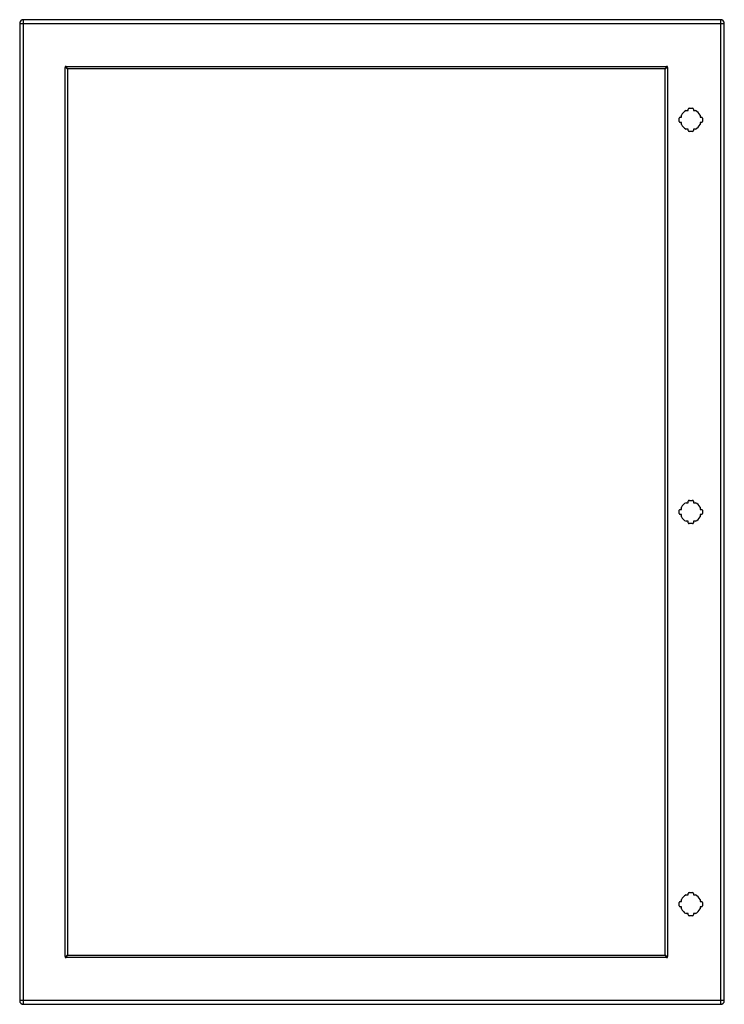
# Model space of a CAD drawing. Header units: inches. Extents: x 41.5 to 71.4, y 9.7 to 51.5.
import ezdxf

# ---------------------------------------------------------------- set-up
doc = ezdxf.new("R2010")
doc.units = ezdxf.units.IN
doc.header["$MEASUREMENT"] = 0
doc.layers.add('Visible Edges(ANSI)', color=7, linetype='Continuous', lineweight=25)
doc.layers.add('Visible Tangent Edges(ANSI)', color=7, linetype='Continuous', lineweight=25)

msp = doc.modelspace()

# ---------------------------------------------------------------- linework, layer by layer
at = {"layer": 'Visible Edges(ANSI)'}
for p, q in [((71.261, 51.518), (41.665, 51.518)), ((41.504, 51.357), (41.504, 9.876)), ((71.422, 9.876), (71.422, 51.357)), ((43.535, 49.412), (43.535, 11.822)), ((68.892, 49.429), (43.553, 49.429)), ((68.91, 11.822), (68.91, 49.412)), ((69.799, 47.664), (69.888, 47.664)), ((69.888, 47.664), (69.888, 47.724)), ((69.928, 47.763), (70.069, 47.763)), ((70.108, 47.724), (70.108, 47.664)), ((70.108, 47.664), (70.197, 47.664)), ((69.503, 47.198), (69.503, 47.339)), ((69.543, 47.378), (69.602, 47.378)), ((69.602, 47.378), (69.602, 47.467)), ((70.394, 47.467), (70.394, 47.378)), ((70.394, 47.378), (70.454, 47.378)), ((70.493, 47.339), (70.493, 47.198)), ((69.602, 47.158), (69.543, 47.158)), ((69.602, 47.069), (69.602, 47.158)), ((69.888, 46.873), (69.799, 46.873)), ((69.888, 46.813), (69.888, 46.873)), ((70.197, 46.873), (70.108, 46.873)), ((70.108, 46.873), (70.108, 46.813)), ((70.454, 47.158), (70.394, 47.158)), ((70.394, 47.158), (70.394, 47.069)), ((70.069, 46.773), (69.928, 46.773)), ((69.799, 31.013), (69.888, 31.013)), ((69.888, 31.013), (69.888, 31.073)), ((69.928, 31.112), (70.069, 31.112)), ((70.108, 31.073), (70.108, 31.013)), ((70.108, 31.013), (70.197, 31.013)), ((69.503, 30.547), (69.503, 30.688)), ((69.543, 30.727), (69.602, 30.727)), ((69.602, 30.727), (69.602, 30.816)), ((70.394, 30.816), (70.394, 30.727)), ((70.394, 30.727), (70.454, 30.727)), ((70.493, 30.688), (70.493, 30.547)), ((69.602, 30.507), (69.543, 30.507)), ((69.602, 30.418), (69.602, 30.507)), ((69.888, 30.222), (69.799, 30.222)), ((69.888, 30.162), (69.888, 30.222)), ((70.069, 30.122), (69.928, 30.122)), ((70.197, 30.222), (70.108, 30.222)), ((70.108, 30.222), (70.108, 30.162)), ((70.454, 30.507), (70.394, 30.507)), ((70.394, 30.507), (70.394, 30.418)), ((69.799, 14.361), (69.888, 14.361)), ((69.888, 14.361), (69.888, 14.421)), ((69.928, 14.46), (70.069, 14.46)), ((70.108, 14.421), (70.108, 14.361)), ((70.108, 14.361), (70.197, 14.361)), ((69.503, 13.895), (69.503, 14.036)), ((69.543, 14.075), (69.602, 14.075)), ((69.602, 13.855), (69.543, 13.855)), ((69.602, 14.075), (69.602, 14.164)), ((69.602, 13.766), (69.602, 13.855)), ((70.394, 14.164), (70.394, 14.075)), ((70.394, 14.075), (70.454, 14.075)), ((70.454, 13.855), (70.394, 13.855)), ((70.394, 13.855), (70.394, 13.766)), ((70.493, 14.036), (70.493, 13.895)), ((69.888, 13.57), (69.799, 13.57)), ((69.888, 13.51), (69.888, 13.57)), ((70.069, 13.47), (69.928, 13.47)), ((70.197, 13.57), (70.108, 13.57)), ((70.108, 13.57), (70.108, 13.51)), ((43.553, 11.804), (68.892, 11.804)), ((41.665, 9.715), (71.261, 9.715))]:
    msp.add_line(p, q, dxfattribs=at)
at = {"layer": 'Visible Edges(ANSI)', "flags": 128}
for points in [[(43.442, 49.49), (43.442, 49.49), (43.442, 49.49), (43.441, 49.49), (43.441, 49.49), (43.441, 49.49), (43.441, 49.491), (43.44, 49.491), (43.44, 49.491), (43.44, 49.491), (43.44, 49.491), (43.439, 49.492), (43.439, 49.492), (43.439, 49.492), (43.438, 49.492), (43.438, 49.492), (43.438, 49.493), (43.437, 49.493), (43.437, 49.493), (43.437, 49.493), (43.437, 49.493), (43.437, 49.493), (43.436, 49.494), (43.436, 49.494), (43.436, 49.494)], [(43.535, 49.412), (43.535, 49.415), (43.534, 49.418), (43.533, 49.421), (43.532, 49.425), (43.53, 49.428), (43.528, 49.431), (43.526, 49.434), (43.523, 49.438), (43.52, 49.441), (43.516, 49.444), (43.512, 49.447), (43.508, 49.451), (43.504, 49.454), (43.499, 49.457), (43.494, 49.461), (43.489, 49.464), (43.484, 49.467), (43.478, 49.47), (43.472, 49.474), (43.466, 49.477), (43.46, 49.48), (43.454, 49.483), (43.448, 49.487), (43.442, 49.49)], [(43.471, 49.528), (43.471, 49.528), (43.471, 49.528), (43.471, 49.528), (43.471, 49.528), (43.471, 49.528), (43.472, 49.527), (43.472, 49.527), (43.472, 49.527), (43.472, 49.527), (43.472, 49.526), (43.473, 49.526), (43.473, 49.526), (43.473, 49.525), (43.473, 49.525), (43.473, 49.525), (43.474, 49.524), (43.474, 49.524), (43.474, 49.524), (43.474, 49.524), (43.474, 49.523), (43.474, 49.523), (43.474, 49.523), (43.474, 49.523), (43.475, 49.523)], [(43.475, 49.523), (43.478, 49.516), (43.481, 49.51), (43.484, 49.504), (43.488, 49.498), (43.491, 49.492), (43.494, 49.487), (43.497, 49.481), (43.501, 49.476), (43.504, 49.47), (43.507, 49.465), (43.51, 49.461), (43.514, 49.456), (43.517, 49.452), (43.52, 49.448), (43.524, 49.445), (43.527, 49.442), (43.53, 49.439), (43.533, 49.436), (43.537, 49.434), (43.54, 49.433), (43.543, 49.431), (43.546, 49.43), (43.55, 49.43), (43.553, 49.429)], [(68.892, 49.429), (68.896, 49.43), (68.899, 49.43), (68.902, 49.431), (68.905, 49.433), (68.909, 49.434), (68.912, 49.436), (68.915, 49.439), (68.918, 49.442), (68.922, 49.445), (68.925, 49.448), (68.928, 49.452), (68.931, 49.456), (68.935, 49.461), (68.938, 49.465), (68.941, 49.47), (68.945, 49.475), (68.948, 49.481), (68.951, 49.486), (68.954, 49.492), (68.958, 49.498), (68.961, 49.504), (68.964, 49.51), (68.967, 49.516), (68.971, 49.523)], [(69.003, 49.49), (68.997, 49.487), (68.991, 49.483), (68.985, 49.48), (68.979, 49.477), (68.973, 49.474), (68.967, 49.47), (68.962, 49.467), (68.956, 49.464), (68.951, 49.461), (68.946, 49.457), (68.942, 49.454), (68.937, 49.451), (68.933, 49.448), (68.929, 49.444), (68.926, 49.441), (68.922, 49.438), (68.92, 49.434), (68.917, 49.431), (68.915, 49.428), (68.913, 49.425), (68.912, 49.421), (68.911, 49.418), (68.91, 49.415), (68.91, 49.412)], [(68.971, 49.523), (68.971, 49.523), (68.971, 49.523), (68.971, 49.523), (68.971, 49.523), (68.971, 49.524), (68.971, 49.524), (68.972, 49.524), (68.972, 49.524), (68.972, 49.525), (68.972, 49.525), (68.972, 49.525), (68.973, 49.526), (68.973, 49.526), (68.973, 49.526), (68.973, 49.527), (68.973, 49.527), (68.974, 49.527), (68.974, 49.527), (68.974, 49.528), (68.974, 49.528), (68.974, 49.528), (68.974, 49.528), (68.974, 49.528), (68.974, 49.528)], [(69.009, 49.494), (69.009, 49.494), (69.009, 49.494), (69.009, 49.493), (69.009, 49.493), (69.008, 49.493), (69.008, 49.493), (69.008, 49.493), (69.008, 49.493), (69.007, 49.492), (69.007, 49.492), (69.007, 49.492), (69.006, 49.492), (69.006, 49.492), (69.006, 49.491), (69.005, 49.491), (69.005, 49.491), (69.005, 49.491), (69.004, 49.491), (69.004, 49.49), (69.004, 49.49), (69.004, 49.49), (69.004, 49.49), (69.003, 49.49), (69.003, 49.49)], [(43.436, 11.74), (43.436, 11.74), (43.436, 11.74), (43.437, 11.74), (43.437, 11.741), (43.437, 11.741), (43.437, 11.741), (43.437, 11.741), (43.438, 11.741), (43.438, 11.741), (43.438, 11.742), (43.439, 11.742), (43.439, 11.742), (43.439, 11.742), (43.44, 11.742), (43.44, 11.743), (43.44, 11.743), (43.44, 11.743), (43.441, 11.743), (43.441, 11.743), (43.441, 11.743), (43.441, 11.744), (43.442, 11.744), (43.442, 11.744), (43.442, 11.744)], [(43.442, 11.744), (43.448, 11.747), (43.454, 11.75), (43.46, 11.754), (43.466, 11.757), (43.472, 11.76), (43.478, 11.763), (43.484, 11.767), (43.489, 11.77), (43.494, 11.773), (43.499, 11.776), (43.504, 11.78), (43.508, 11.783), (43.512, 11.786), (43.516, 11.79), (43.52, 11.793), (43.523, 11.796), (43.526, 11.799), (43.528, 11.803), (43.53, 11.806), (43.532, 11.809), (43.533, 11.812), (43.534, 11.816), (43.535, 11.819), (43.535, 11.822)], [(43.475, 11.711), (43.474, 11.711), (43.474, 11.711), (43.474, 11.711), (43.474, 11.711), (43.474, 11.71), (43.474, 11.71), (43.474, 11.71), (43.474, 11.709), (43.473, 11.709), (43.473, 11.709), (43.473, 11.708), (43.473, 11.708), (43.473, 11.708), (43.472, 11.707), (43.472, 11.707), (43.472, 11.707), (43.472, 11.707), (43.472, 11.706), (43.471, 11.706), (43.471, 11.706), (43.471, 11.706), (43.471, 11.706), (43.471, 11.706), (43.471, 11.705)], [(43.553, 11.804), (43.55, 11.804), (43.546, 11.804), (43.543, 11.803), (43.54, 11.801), (43.537, 11.8), (43.533, 11.797), (43.53, 11.795), (43.527, 11.792), (43.524, 11.789), (43.52, 11.785), (43.517, 11.782), (43.514, 11.778), (43.511, 11.773), (43.507, 11.768), (43.504, 11.763), (43.501, 11.758), (43.497, 11.753), (43.494, 11.747), (43.491, 11.742), (43.488, 11.736), (43.484, 11.73), (43.481, 11.724), (43.478, 11.717), (43.475, 11.711)], [(68.971, 11.711), (68.967, 11.717), (68.964, 11.724), (68.961, 11.73), (68.958, 11.736), (68.954, 11.742), (68.951, 11.747), (68.948, 11.753), (68.945, 11.758), (68.941, 11.763), (68.938, 11.768), (68.935, 11.773), (68.932, 11.777), (68.928, 11.782), (68.925, 11.785), (68.922, 11.789), (68.918, 11.792), (68.915, 11.795), (68.912, 11.797), (68.909, 11.8), (68.905, 11.801), (68.902, 11.803), (68.899, 11.804), (68.896, 11.804), (68.892, 11.804)], [(68.91, 11.822), (68.91, 11.819), (68.911, 11.816), (68.912, 11.812), (68.913, 11.809), (68.915, 11.806), (68.917, 11.803), (68.92, 11.799), (68.922, 11.796), (68.926, 11.793), (68.929, 11.79), (68.933, 11.786), (68.937, 11.783), (68.941, 11.78), (68.946, 11.777), (68.951, 11.773), (68.956, 11.77), (68.962, 11.767), (68.967, 11.763), (68.973, 11.76), (68.979, 11.757), (68.985, 11.754), (68.991, 11.75), (68.997, 11.747), (69.003, 11.744)], [(68.974, 11.705), (68.974, 11.706), (68.974, 11.706), (68.974, 11.706), (68.974, 11.706), (68.974, 11.706), (68.974, 11.706), (68.974, 11.707), (68.973, 11.707), (68.973, 11.707), (68.973, 11.707), (68.973, 11.708), (68.973, 11.708), (68.972, 11.708), (68.972, 11.709), (68.972, 11.709), (68.972, 11.709), (68.972, 11.71), (68.971, 11.71), (68.971, 11.71), (68.971, 11.711), (68.971, 11.711), (68.971, 11.711), (68.971, 11.711), (68.971, 11.711)], [(69.003, 11.744), (69.003, 11.744), (69.004, 11.744), (69.004, 11.744), (69.004, 11.743), (69.004, 11.743), (69.004, 11.743), (69.005, 11.743), (69.005, 11.743), (69.005, 11.743), (69.006, 11.742), (69.006, 11.742), (69.006, 11.742), (69.007, 11.742), (69.007, 11.742), (69.007, 11.741), (69.008, 11.741), (69.008, 11.741), (69.008, 11.741), (69.008, 11.741), (69.009, 11.741), (69.009, 11.74), (69.009, 11.74), (69.009, 11.74), (69.009, 11.74)]]:
    msp.add_lwpolyline(points, dxfattribs=at)
at = {"layer": 'Visible Edges(ANSI)'}
for centre, radius, start, end in [((41.665, 51.357), 0.161, 90, 180), ((71.261, 51.357), 0.161, 0, 90), ((43.457, 49.508), 0.025, 56.132, 213.868), ((68.988, 49.508), 0.025, 326.132, 123.868), ((69.998, 47.268), 0.443, 116.7049, 153.2951), ((69.928, 47.724), 0.0394, 90, 180), ((70.069, 47.724), 0.0394, 0, 90), ((69.998, 47.268), 0.443, 26.7049, 63.2951), ((69.543, 47.339), 0.0394, 90, 180), ((70.454, 47.339), 0.0394, 0, 90), ((69.543, 47.198), 0.0394, 180, 270), ((69.998, 47.268), 0.443, 206.7049, 243.2951), ((69.998, 47.268), 0.443, 296.7049, 333.2951), ((70.454, 47.198), 0.0394, 270, 0), ((69.928, 46.813), 0.0394, 180, 270), ((70.069, 46.813), 0.0394, 270, 0), ((69.998, 30.617), 0.443, 116.7049, 153.2951), ((69.928, 31.073), 0.0394, 90, 180), ((70.069, 31.073), 0.0394, 0, 90), ((69.998, 30.617), 0.443, 26.7049, 63.2951), ((69.543, 30.688), 0.0394, 90, 180), ((69.543, 30.547), 0.0394, 180, 270), ((70.454, 30.688), 0.0394, 0, 90), ((70.454, 30.547), 0.0394, 270, 0), ((69.998, 30.617), 0.443, 206.7049, 243.2951), ((69.928, 30.162), 0.0394, 180, 270), ((70.069, 30.162), 0.0394, 270, 0), ((69.998, 30.617), 0.443, 296.7049, 333.2951), ((69.998, 13.965), 0.443, 116.7049, 153.2951), ((69.928, 14.421), 0.0394, 90, 180), ((70.069, 14.421), 0.0394, 0, 90), ((69.998, 13.965), 0.443, 26.7049, 63.2951), ((69.543, 14.036), 0.0394, 90, 180), ((69.543, 13.895), 0.0394, 180, 270), ((70.454, 14.036), 0.0394, 0, 90), ((70.454, 13.895), 0.0394, 270, 0), ((69.998, 13.965), 0.443, 206.7049, 243.2951), ((69.928, 13.51), 0.0394, 180, 270), ((70.069, 13.51), 0.0394, 270, 0), ((69.998, 13.965), 0.443, 296.7049, 333.2951), ((43.457, 11.726), 0.025, 146.132, 303.868), ((68.988, 11.726), 0.025, 236.132, 33.868), ((41.665, 9.876), 0.161, 180, 270), ((71.261, 9.876), 0.161, 270, 0)]:
    msp.add_arc(centre, radius, start, end, dxfattribs=at)
at = {"layer": 'Visible Tangent Edges(ANSI)'}
for p, q in [((41.665, 51.357), (41.665, 51.518)), ((71.261, 51.518), (71.261, 51.357)), ((41.504, 51.357), (41.665, 51.357)), ((41.665, 51.357), (71.261, 51.357)), ((41.665, 9.876), (41.665, 51.357)), ((71.261, 51.357), (71.261, 9.876)), ((71.261, 51.357), (71.422, 51.357)), ((43.436, 11.74), (43.436, 49.494)), ((43.471, 49.528), (68.974, 49.528)), ((69.009, 49.494), (69.009, 11.74)), ((68.974, 11.705), (43.471, 11.705)), ((41.665, 9.876), (41.504, 9.876)), ((71.261, 9.876), (41.665, 9.876)), ((41.665, 9.715), (41.665, 9.876)), ((71.261, 9.876), (71.261, 9.715)), ((71.422, 9.876), (71.261, 9.876))]:
    msp.add_line(p, q, dxfattribs=at)

doc.saveas('drawing.dxf')
